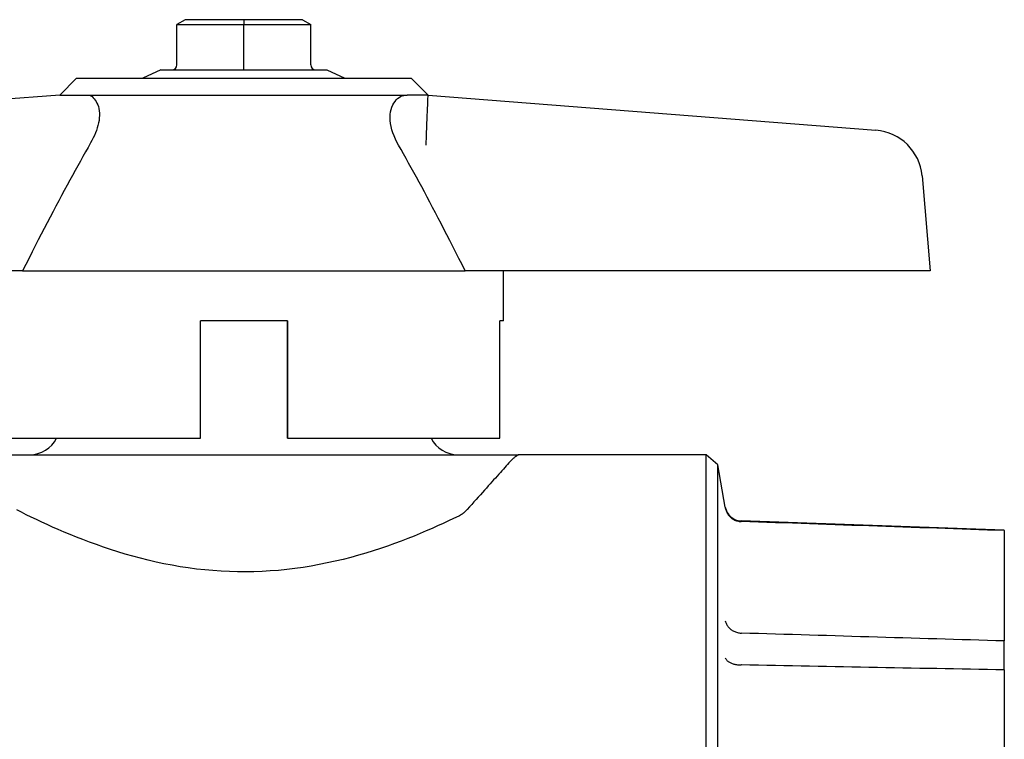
# Model space of a CAD drawing. Header units: millimetres. Extents: x 234 to 1596, y 19 to 380.
# Tile 3 of 6: x 313 to 372, y 242 to 285. Entities that reach past the tile are written whole.
import ezdxf

# ---------------------------------------------------------------- set-up
doc = ezdxf.new("R2010")
doc.units = ezdxf.units.MM
doc.layers.add('DETAIL', color=2, linetype='Continuous')

msp = doc.modelspace()

# ---------------------------------------------------------------- linework, layer by layer
at = {"layer": 'DETAIL'}
for p, q in [((323.217, 284.646), (322.717, 284.358)), ((326.717, 284.646), (323.217, 284.646)), ((330.217, 284.646), (326.717, 284.646)), ((326.717, 284.646), (326.717, 284.358)), ((330.217, 284.646), (330.717, 284.358)), ((322.717, 281.946), (322.717, 284.358)), ((322.717, 284.358), (326.717, 284.358)), ((326.717, 281.946), (326.717, 284.358)), ((326.717, 284.358), (330.717, 284.358)), ((330.717, 281.946), (330.717, 284.358)), ((326.717, 281.646), (326.717, 281.946)), ((316.717, 281.146), (315.717, 280.146)), ((316.717, 281.146), (336.717, 281.146)), ((321.762, 281.646), (320.69, 281.146)), ((321.762, 281.646), (322.417, 281.646)), ((322.434, 281.646), (326.7, 281.646)), ((326.734, 281.646), (331, 281.646)), ((331.017, 281.646), (331.673, 281.646)), ((331.673, 281.646), (332.745, 281.146)), ((336.717, 281.146), (337.717, 280.146)), ((315.716, 280.146), (288.966, 278.045)), ((315.716, 280.146), (315.717, 280.146)), ((315.717, 280.146), (315.718, 280.146)), ((315.718, 280.146), (317.502, 280.146)), ((317.502, 280.146), (336.465, 280.146)), ((337.718, 280.146), (336.465, 280.146)), ((337.718, 280.146), (364.469, 278.045)), ((367.222, 275.316), (367.718, 269.646)), ((313.504, 269.646), (288.73, 269.646)), ((313.504, 269.646), (339.934, 269.646)), ((364.707, 269.646), (339.934, 269.646)), ((342.217, 266.646), (342.217, 269.646)), ((367.718, 269.646), (364.707, 269.646)), ((324.12, 259.646), (324.12, 266.646)), ((329.32, 266.646), (324.12, 266.646)), ((329.319, 259.646), (329.319, 266.646)), ((329.32, 266.646), (329.32, 259.646)), ((341.998, 259.646), (341.998, 266.646)), ((342.217, 266.646), (341.998, 266.646)), ((311.437, 259.646), (324.12, 259.646)), ((329.32, 259.646), (329.319, 259.646)), ((329.32, 259.646), (341.998, 259.646)), ((310.318, 258.646), (343.116, 258.646)), ((354.322, 258.646), (343.116, 258.646)), ((354.322, 198.646), (354.322, 258.646)), ((355.026, 258.055), (354.322, 258.646)), ((355.026, 199.237), (355.026, 258.055)), ((355.473, 255.521), (355.026, 258.055)), ((372.137, 254.146), (356.423, 254.695)), ((356.433, 254.66), (356.423, 254.66)), ((372.137, 254.117), (372.137, 254.146)), ((372.137, 254.117), (372.137, 247.522)), ((372.137, 245.792), (372.137, 247.522)), ((372.137, 245.792), (372.137, 229.87))]:
    msp.add_line(p, q, dxfattribs=at)
at = {"layer": 'DETAIL', "flags": 128}
for points in [[(322.417, 281.646), (322.417, 281.646), (322.417, 281.646), (322.418, 281.646), (322.418, 281.646), (322.418, 281.646), (322.419, 281.646), (322.419, 281.646), (322.419, 281.646), (322.42, 281.646), (322.42, 281.646), (322.421, 281.646), (322.421, 281.646), (322.421, 281.646), (322.422, 281.646), (322.422, 281.646), (322.422, 281.646), (322.423, 281.646), (322.423, 281.646), (322.423, 281.646), (322.424, 281.646), (322.424, 281.646), (322.425, 281.646), (322.425, 281.646), (322.425, 281.646)], [(322.425, 281.646), (322.426, 281.646), (322.426, 281.646), (322.426, 281.646), (322.427, 281.646), (322.427, 281.646), (322.427, 281.646), (322.428, 281.646), (322.428, 281.646), (322.428, 281.646), (322.429, 281.646), (322.429, 281.646), (322.429, 281.646), (322.43, 281.646), (322.43, 281.646), (322.43, 281.646), (322.431, 281.646), (322.431, 281.646), (322.431, 281.646), (322.432, 281.646), (322.432, 281.646), (322.432, 281.646), (322.433, 281.646), (322.433, 281.646), (322.434, 281.646)], [(326.7, 281.646), (326.701, 281.646), (326.702, 281.646), (326.703, 281.646), (326.703, 281.646), (326.704, 281.646), (326.705, 281.646), (326.705, 281.646), (326.706, 281.646), (326.707, 281.646), (326.708, 281.646), (326.708, 281.646), (326.709, 281.646), (326.71, 281.646), (326.71, 281.646), (326.711, 281.646), (326.712, 281.646), (326.712, 281.646), (326.713, 281.646), (326.714, 281.646), (326.715, 281.646), (326.715, 281.646), (326.716, 281.646), (326.717, 281.646), (326.717, 281.646)], [(326.717, 281.646), (326.718, 281.646), (326.719, 281.646), (326.719, 281.646), (326.72, 281.646), (326.721, 281.646), (326.722, 281.646), (326.722, 281.646), (326.723, 281.646), (326.724, 281.646), (326.724, 281.646), (326.725, 281.646), (326.726, 281.646), (326.726, 281.646), (326.727, 281.646), (326.728, 281.646), (326.729, 281.646), (326.729, 281.646), (326.73, 281.646), (326.731, 281.646), (326.731, 281.646), (326.732, 281.646), (326.733, 281.646), (326.734, 281.646), (326.734, 281.646)], [(331.001, 281.646), (331.002, 281.646), (331.002, 281.646), (331.002, 281.646), (331.003, 281.646), (331.003, 281.646), (331.003, 281.646), (331.004, 281.646), (331.004, 281.646), (331.004, 281.646), (331.005, 281.646), (331.005, 281.646), (331.005, 281.646), (331.006, 281.646), (331.006, 281.646), (331.006, 281.646), (331.007, 281.646), (331.007, 281.646), (331.007, 281.646), (331.008, 281.646), (331.008, 281.646), (331.009, 281.646), (331.009, 281.646), (331.009, 281.646), (331.01, 281.646)], [(331.009, 281.646), (331.01, 281.646), (331.01, 281.646), (331.011, 281.646), (331.011, 281.646), (331.011, 281.646), (331.012, 281.646), (331.012, 281.646), (331.012, 281.646), (331.013, 281.646), (331.013, 281.646), (331.013, 281.646), (331.014, 281.646), (331.014, 281.646), (331.015, 281.646), (331.015, 281.646), (331.015, 281.646), (331.016, 281.646), (331.016, 281.646), (331.016, 281.646), (331.017, 281.646), (331.017, 281.646), (331.017, 281.646), (331.018, 281.646), (331.018, 281.646)], [(317.502, 280.146), (317.577, 280.101), (317.648, 280.047), (317.716, 279.986), (317.78, 279.918), (317.839, 279.842), (317.893, 279.758), (317.943, 279.665), (317.987, 279.562), (318.025, 279.45), (318.055, 279.33), (318.077, 279.202), (318.089, 279.067), (318.091, 278.926), (318.083, 278.779), (318.066, 278.63), (318.039, 278.478), (318.004, 278.326), (317.96, 278.175), (317.91, 278.026), (317.852, 277.876), (317.787, 277.726), (317.716, 277.577), (317.64, 277.429), (317.559, 277.282)], [(335.956, 277.146), (335.857, 277.328), (335.767, 277.512), (335.686, 277.697), (335.616, 277.882), (335.557, 278.067), (335.51, 278.254), (335.476, 278.442), (335.456, 278.626), (335.449, 278.805), (335.458, 278.976), (335.481, 279.138), (335.516, 279.288), (335.561, 279.426), (335.615, 279.551), (335.677, 279.661), (335.745, 279.761), (335.821, 279.85), (335.902, 279.928), (335.989, 279.995), (336.079, 280.05), (336.173, 280.092), (336.269, 280.122), (336.366, 280.14), (336.464, 280.146)], [(317.559, 277.282), (317.408, 277.018), (317.256, 276.749), (317.103, 276.477), (316.949, 276.2), (316.793, 275.919), (316.635, 275.633), (316.476, 275.343), (316.315, 275.048), (316.153, 274.749), (315.989, 274.445), (315.824, 274.136), (315.657, 273.822), (315.488, 273.503), (315.317, 273.18), (315.145, 272.851), (314.971, 272.517), (314.794, 272.177), (314.616, 271.833), (314.436, 271.482), (314.254, 271.127), (314.07, 270.765), (313.883, 270.398), (313.694, 270.025), (313.504, 269.646)], [(339.934, 269.646), (339.747, 270.017), (339.562, 270.382), (339.38, 270.742), (339.199, 271.096), (339.021, 271.445), (338.844, 271.788), (338.67, 272.126), (338.497, 272.459), (338.326, 272.787), (338.157, 273.11), (337.99, 273.428), (337.824, 273.741), (337.66, 274.049), (337.498, 274.353), (337.337, 274.652), (337.178, 274.946), (337.02, 275.236), (336.864, 275.522), (336.709, 275.803), (336.556, 276.08), (336.404, 276.353), (336.253, 276.622), (336.104, 276.886), (335.956, 277.146)], [(342.616, 258.241), (342.545, 258.161), (342.47, 258.077), (342.39, 257.988), (342.307, 257.894), (342.22, 257.797), (342.13, 257.696), (342.036, 257.591), (341.94, 257.483), (341.84, 257.373), (341.739, 257.259), (341.635, 257.143), (341.529, 257.025), (341.422, 256.905), (341.313, 256.783), (341.2, 256.658), (341.085, 256.529), (340.966, 256.396), (340.844, 256.26), (340.719, 256.121), (340.591, 255.978), (340.459, 255.832), (340.326, 255.683), (340.189, 255.531), (340.049, 255.376)], [(343.116, 258.646), (343.115, 258.646), (343.112, 258.644), (343.107, 258.641), (343.099, 258.637), (343.09, 258.632), (343.078, 258.625), (343.065, 258.617), (343.049, 258.607), (343.031, 258.596), (343.012, 258.584), (342.991, 258.57), (342.968, 258.554), (342.944, 258.537), (342.918, 258.519), (342.892, 258.498), (342.864, 258.477), (342.836, 258.453), (342.806, 258.428), (342.776, 258.401), (342.745, 258.373), (342.713, 258.342), (342.681, 258.31), (342.649, 258.276), (342.616, 258.241)], [(339.549, 254.986), (339.246, 254.84), (338.935, 254.693), (338.617, 254.545), (338.292, 254.397), (337.958, 254.249), (337.611, 254.099), (337.253, 253.947), (336.882, 253.795), (336.501, 253.643), (336.108, 253.493), (335.706, 253.343), (335.293, 253.196), (334.872, 253.052), (334.441, 252.912), (334.002, 252.775), (333.555, 252.644), (333.101, 252.519), (332.64, 252.4), (332.172, 252.287), (331.699, 252.183), (331.221, 252.086), (330.739, 251.998), (330.254, 251.92), (329.765, 251.85), (329.275, 251.791), (328.784, 251.742), (328.292, 251.704), (327.801, 251.675), (327.312, 251.657), (326.825, 251.65), (326.338, 251.652), (325.85, 251.666), (325.359, 251.69), (324.868, 251.724), (324.376, 251.768), (323.886, 251.823), (323.396, 251.888), (322.91, 251.962), (322.426, 252.046), (321.946, 252.139), (321.471, 252.24), (321, 252.349), (320.536, 252.465), (320.079, 252.588), (319.629, 252.717), (319.186, 252.851), (318.752, 252.99), (318.326, 253.132), (317.91, 253.278), (317.503, 253.426), (317.106, 253.577), (316.72, 253.728), (316.344, 253.88), (315.98, 254.032), (315.628, 254.183), (315.288, 254.332), (314.961, 254.48), (314.64, 254.627), (314.325, 254.775), (314.018, 254.922), (313.72, 255.067), (313.43, 255.211), (313.15, 255.352)], [(340.049, 255.376), (340.031, 255.355), (340.012, 255.335), (339.992, 255.315), (339.973, 255.295), (339.953, 255.276), (339.933, 255.257), (339.913, 255.239), (339.893, 255.22), (339.873, 255.203), (339.852, 255.185), (339.831, 255.168), (339.81, 255.151), (339.789, 255.135), (339.768, 255.119), (339.747, 255.104), (339.725, 255.089), (339.704, 255.075), (339.682, 255.061), (339.66, 255.047), (339.638, 255.034), (339.616, 255.021), (339.594, 255.009), (339.572, 254.997), (339.549, 254.986)], [(355.473, 255.476), (355.484, 255.421), (355.499, 255.367), (355.516, 255.314), (355.537, 255.262), (355.56, 255.211), (355.587, 255.162), (355.616, 255.114), (355.648, 255.068), (355.682, 255.024), (355.719, 254.981), (355.758, 254.941), (355.8, 254.903), (355.844, 254.867), (355.889, 254.834), (355.937, 254.804), (355.986, 254.776), (356.037, 254.751), (356.09, 254.729), (356.143, 254.71), (356.198, 254.693), (356.253, 254.68), (356.309, 254.671), (356.366, 254.664), (356.423, 254.66)], [(372.137, 254.117), (371.633, 254.134), (371.129, 254.152), (370.625, 254.169), (370.121, 254.187), (369.616, 254.204), (369.111, 254.222), (368.606, 254.239), (368.101, 254.257), (367.596, 254.274), (367.09, 254.292), (366.584, 254.309), (366.079, 254.327), (365.572, 254.344), (365.066, 254.362), (364.56, 254.379), (364.053, 254.397), (363.546, 254.414), (363.039, 254.432), (362.532, 254.449), (362.025, 254.467), (361.518, 254.484), (361.01, 254.502), (360.502, 254.519), (359.994, 254.537), (359.486, 254.554), (358.977, 254.572), (358.469, 254.59), (357.96, 254.607), (357.451, 254.625), (356.942, 254.642), (356.433, 254.66)], [(355.473, 248.721), (355.484, 248.673), (355.499, 248.626), (355.516, 248.58), (355.537, 248.534), (355.56, 248.489), (355.587, 248.446), (355.616, 248.404), (355.648, 248.363), (355.682, 248.324), (355.719, 248.286), (355.758, 248.25), (355.8, 248.216), (355.844, 248.184), (355.889, 248.155), (355.937, 248.127), (355.986, 248.102), (356.037, 248.079), (356.09, 248.059), (356.143, 248.041), (356.198, 248.026), (356.253, 248.014), (356.309, 248.004), (356.366, 247.997), (356.423, 247.993)], [(356.423, 247.993), (356.423, 247.993), (356.424, 247.993), (356.424, 247.993), (356.424, 247.993), (356.425, 247.993), (356.425, 247.993), (356.426, 247.993), (356.426, 247.993), (356.427, 247.993), (356.427, 247.992), (356.427, 247.992), (356.428, 247.992), (356.428, 247.992), (356.429, 247.992), (356.429, 247.992), (356.429, 247.992), (356.43, 247.992), (356.43, 247.992), (356.431, 247.992), (356.431, 247.992), (356.431, 247.992), (356.432, 247.992), (356.432, 247.992), (356.433, 247.992)], [(372.137, 247.522), (371.633, 247.537), (371.129, 247.552), (370.625, 247.567), (370.121, 247.582), (369.616, 247.597), (369.111, 247.613), (368.606, 247.628), (368.101, 247.643), (367.596, 247.658), (367.09, 247.673), (366.584, 247.688), (366.079, 247.703), (365.572, 247.719), (365.066, 247.734), (364.56, 247.749), (364.053, 247.764), (363.546, 247.779), (363.039, 247.794), (362.532, 247.81), (362.025, 247.825), (361.518, 247.84), (361.01, 247.855), (360.502, 247.87), (359.994, 247.886), (359.486, 247.901), (358.977, 247.916), (358.469, 247.931), (357.96, 247.947), (357.451, 247.962), (356.942, 247.977), (356.433, 247.992)], [(355.473, 246.514), (355.484, 246.484), (355.499, 246.455), (355.516, 246.427), (355.537, 246.399), (355.56, 246.372), (355.587, 246.345), (355.616, 246.32), (355.648, 246.295), (355.682, 246.272), (355.719, 246.25), (355.758, 246.229), (355.8, 246.209), (355.844, 246.19), (355.889, 246.173), (355.937, 246.157), (355.986, 246.143), (356.037, 246.131), (356.09, 246.12), (356.143, 246.11), (356.198, 246.103), (356.253, 246.097), (356.309, 246.093), (356.366, 246.09), (356.423, 246.089)], [(356.433, 246.089), (356.432, 246.089), (356.432, 246.089), (356.431, 246.089), (356.431, 246.089), (356.431, 246.089), (356.43, 246.089), (356.43, 246.089), (356.429, 246.089), (356.429, 246.089), (356.429, 246.089), (356.428, 246.089), (356.428, 246.089), (356.427, 246.089), (356.427, 246.089), (356.427, 246.089), (356.426, 246.089), (356.426, 246.089), (356.425, 246.089), (356.425, 246.089), (356.424, 246.089), (356.424, 246.089), (356.424, 246.089), (356.423, 246.089), (356.423, 246.089)], [(372.137, 245.792), (371.633, 245.801), (371.129, 245.811), (370.625, 245.82), (370.121, 245.83), (369.616, 245.84), (369.111, 245.849), (368.606, 245.859), (368.101, 245.868), (367.596, 245.878), (367.09, 245.887), (366.584, 245.897), (366.079, 245.907), (365.572, 245.916), (365.066, 245.926), (364.56, 245.935), (364.053, 245.945), (363.546, 245.955), (363.039, 245.964), (362.532, 245.974), (362.025, 245.983), (361.518, 245.993), (361.01, 246.003), (360.502, 246.012), (359.994, 246.022), (359.486, 246.031), (358.977, 246.041), (358.469, 246.051), (357.96, 246.06), (357.451, 246.07), (356.942, 246.08), (356.433, 246.089)]]:
    msp.add_lwpolyline(points, dxfattribs=at)
at = {"layer": 'DETAIL'}
for centre, radius, start, end in [((322.417, 281.946), 0.3, 271.65201, 0), ((331.017, 281.946), 0.3, 180, 268.34799), ((364.234, 275.054), 3, 5, 85.50893), ((313.917, 260.446), 1.8, 270, 333.61225), ((339.517, 260.446), 1.8, 206.38775, 270), ((356.458, 255.695), 1, 190, 268)]:
    msp.add_arc(centre, radius, start, end, dxfattribs=at)
msp.add_ellipse((337.601, 277.146), major_axis=(0.118, 3), ratio=0.000175, start_param=4.712396, end_param=6.283178, dxfattribs=at)

doc.saveas('drawing.dxf')
